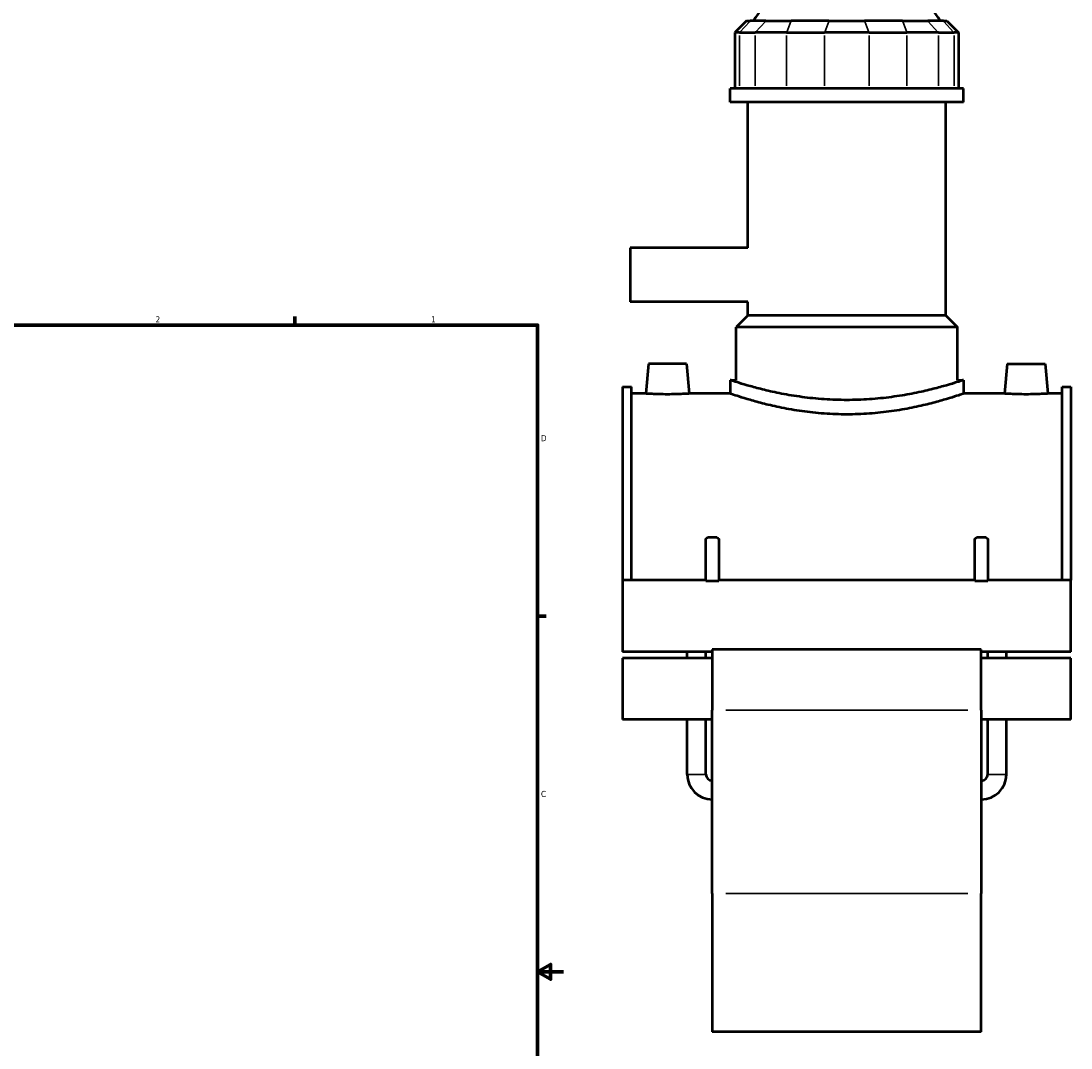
# Model space of a CAD drawing. Header units: inches. Extents: x -2.5 to 51, y -2 to 49.7.
# Tile 8 of 9: x 25.5 to 41.7, y 9.8 to 25.7. Entities that reach past the tile are written whole.
import ezdxf

# ---------------------------------------------------------------- set-up
doc = ezdxf.new("R2010")
doc.units = ezdxf.units.IN
doc.header["$MEASUREMENT"] = 0
for name, color, linetype, lineweight in [('Border (ANSI)', 7, 'Continuous', 70), ('Visible (ANSI)', 7, 'Continuous', 50), ('Visible Narrow (ANSI)', 7, 'Continuous', 35)]:
    doc.layers.add(name, color=color, linetype=linetype, lineweight=lineweight)
doc.styles.add('Note Text (ANSI)', font='tahoma.ttf')

# ---------------------------------------------------------------- blocks, each defined once
blk = doc.blocks.new('Borders Default Border')
at = {"layer": 'Border (ANSI)'}
for p, q in [((29.75, 21), (29.75, 21.134)), ((33.5, 16.5), (33.634, 16.5))]:
    blk.add_line(p, q, dxfattribs=at)
at = {"layer": 'Border (ANSI)', "flags": 128}
for points in [[(0.5, 1), (0.5, 21), (33.5, 21), (33.5, 1), (0.5, 1)], [(33.9, 11), (33.5, 11), (33.7, 11.115), (33.7, 10.885), (33.5, 11)]]:
    blk.add_lwpolyline(points, dxfattribs=at)
at = {"layer": 'Border (ANSI)', "color": 5, "true_color": 0x0000ff, "char_height": 0.0945, "attachment_point": 7, "style": 'Note Text (ANSI)'}
for s, insert in [('2', (27.596, 21.04)), ('1', (31.854, 21.04)), ('D', (33.553, 19.203)), ('C', (33.552, 13.701))]:
    blk.add_mtext(s, dxfattribs=dict(at, insert=insert))

msp = doc.modelspace()

# ---------------------------------------------------------------- linework, layer by layer
at = {"layer": 'Visible (ANSI)'}
for p, q in [((36.731, 25.7001), (36.5507, 25.5198)), ((36.731, 25.7001), (36.7858, 25.7001)), ((37.0281, 25.7001), (36.7858, 25.7001)), ((37.0281, 25.7001), (37.4182, 25.7001)), ((38.003, 25.7001), (37.4182, 25.7001)), ((38.003, 25.7001), (38.5547, 25.7001)), ((39.1395, 25.7001), (38.5547, 25.7001)), ((39.1395, 25.7001), (39.5296, 25.7001)), ((39.7718, 25.7001), (39.5296, 25.7001)), ((39.7718, 25.7001), (39.8267, 25.7001)), ((39.8267, 25.7001), (40.007, 25.5198)), ((36.6193, 25.5198), (36.5507, 25.5198)), ((36.5507, 25.5198), (36.5507, 24.6546)), ((36.6193, 25.5198), (36.8615, 25.5198)), ((37.3493, 25.5198), (36.8615, 25.5198)), ((37.3493, 25.5198), (37.934, 25.5198)), ((38.6237, 25.5198), (37.934, 25.5198)), ((38.6237, 25.5198), (39.2084, 25.5198)), ((39.6962, 25.5198), (39.2084, 25.5198)), ((39.6962, 25.5198), (39.9384, 25.5198)), ((40.007, 25.5198), (39.9384, 25.5198)), ((40.007, 25.5198), (40.007, 24.6546)), ((40.0812, 24.6546), (36.4765, 24.6546)), ((36.4765, 24.4455), (36.4765, 24.6546)), ((40.0812, 24.4455), (40.0812, 24.6546)), ((40.0812, 24.4455), (36.4765, 24.4455)), ((36.7468, 22.1953), (36.7468, 24.4455)), ((39.8109, 21.1464), (39.8109, 24.4455)), ((34.9288, 22.1953), (34.9288, 21.3606)), ((36.7468, 22.1953), (34.9288, 22.1953)), ((36.7468, 21.3606), (34.9288, 21.3606)), ((36.7468, 21.1464), (36.7468, 21.3606)), ((36.7468, 21.1464), (36.5666, 20.9661)), ((39.8109, 21.1464), (36.7468, 21.1464)), ((39.8109, 21.1464), (39.9911, 20.9661)), ((39.9911, 20.9661), (36.5666, 20.9661)), ((36.5666, 20.148), (36.5666, 20.9661)), ((39.9911, 20.148), (39.9911, 20.9661)), ((35.2116, 20.3991), (35.1713, 19.9389)), ((35.8021, 20.3991), (35.2116, 20.3991)), ((35.8021, 20.3991), (35.8424, 19.9389)), ((40.7556, 20.3991), (40.7153, 19.9389)), ((40.7556, 20.3991), (41.3461, 20.3991)), ((41.3461, 20.3991), (41.3864, 19.9389)), ((36.4765, 20.148), (36.4765, 19.9389)), ((36.4765, 20.148), (36.5666, 20.148)), ((39.9911, 20.148), (40.0812, 20.148)), ((40.0812, 20.148), (40.0812, 19.9389)), ((34.8138, 20.0434), (34.8138, 17.0543)), ((34.8138, 20.0434), (34.9524, 20.0434)), ((34.9524, 17.0543), (34.9524, 20.0434)), ((41.6052, 17.0543), (41.6052, 20.0434)), ((41.6052, 20.0434), (41.7438, 20.0434)), ((41.7438, 20.0434), (41.7438, 17.0543)), ((35.1713, 19.9389), (34.9524, 19.9389)), ((36.4765, 19.9389), (35.8424, 19.9389)), ((40.7153, 19.9389), (40.0812, 19.9389)), ((41.6052, 19.9389), (41.3864, 19.9389)), ((36.1005, 17.0455), (36.1005, 17.6943)), ((36.1303, 17.718), (36.2694, 17.718)), ((36.2992, 17.6943), (36.2992, 17.0455)), ((40.2585, 17.0455), (40.2585, 17.6943)), ((40.2883, 17.718), (40.4274, 17.718)), ((40.4572, 17.6943), (40.4572, 17.0455)), ((34.8138, 17.0543), (34.8138, 15.9452)), ((36.1005, 17.0543), (34.8138, 17.0543)), ((36.1005, 17.0455), (36.2992, 17.0455)), ((40.2585, 17.0543), (36.2992, 17.0543)), ((40.2585, 17.0455), (40.4572, 17.0455)), ((41.7438, 17.0543), (40.4572, 17.0543)), ((41.7438, 15.9452), (41.7438, 17.0543)), ((36.1998, 15.9452), (34.8138, 15.9452)), ((35.8131, 15.8487), (35.8131, 15.9452)), ((36.1015, 15.8487), (36.1015, 15.9452)), ((36.1998, 15.9838), (36.1998, 15.045)), ((40.3578, 15.9838), (36.1998, 15.9838)), ((40.3578, 15.045), (40.3578, 15.9838)), ((41.7438, 15.9452), (40.3578, 15.9452)), ((40.4562, 15.8487), (40.4562, 15.9452)), ((40.7446, 15.8487), (40.7446, 15.9452)), ((34.8138, 15.8487), (34.8138, 14.899)), ((36.1998, 15.8487), (34.8138, 15.8487)), ((41.7438, 15.8487), (40.3578, 15.8487)), ((41.7438, 14.899), (41.7438, 15.8487)), ((36.1998, 12.2105), (36.1998, 15.045)), ((40.3578, 15.045), (40.3578, 12.2105)), ((36.1998, 14.899), (34.8138, 14.899)), ((35.8131, 14.0534), (35.8131, 14.899)), ((36.1015, 14.0534), (36.1015, 14.899)), ((41.7438, 14.899), (40.3578, 14.899)), ((40.4562, 14.0534), (40.4562, 14.899)), ((40.7446, 14.0534), (40.7446, 14.899)), ((36.1998, 12.2105), (36.1998, 10.071)), ((40.3578, 10.071), (40.3578, 12.2105)), ((40.3578, 10.071), (36.1998, 10.071))]:
    msp.add_line(p, q, dxfattribs=at)
for centre, radius, start, end in [((37.6378, 25.2868), 0.9012, 90, 152.70323), ((38.9199, 25.2868), 0.9012, 27.29677, 90), ((36.1998, 14.0534), 0.3867, 180, 270), ((36.1998, 14.0534), 0.0984, 180, 270), ((40.3578, 14.0534), 0.3867, 270, 0), ((40.3578, 14.0534), 0.0984, 270, 0)]:
    msp.add_arc(centre, radius, start, end, dxfattribs=at)
for points, knots in [([(38.2788, 19.8405), (38.1647, 19.8405), (38.047, 19.8444), (37.8134, 19.8602), (37.6976, 19.8721), (37.4758, 19.9018), (37.3698, 19.9195), (37.1738, 19.9573), (37.0839, 19.9773), (36.9249, 20.0156), (36.8501, 20.0354), (36.7181, 20.0723), (36.6608, 20.0895), (36.5685, 20.118), (36.5335, 20.1293), (36.4875, 20.1443), (36.4765, 20.148), (36.4765, 20.148)], [13.9103316, 13.9103316, 13.9103316, 13.9103316, 14.7799245, 14.7799245, 15.6495174, 15.6495174, 16.5191103, 16.5191103, 17.3887032, 17.3887032, 18.2579018, 18.2579018, 19.1271003, 19.1271003, 19.9962989, 19.9962989, 20.8654974, 20.8654974, 20.8654974, 20.8654974]), ([(40.0812, 20.148), (40.0812, 20.148), (40.0702, 20.1443), (40.0242, 20.1293), (39.9891, 20.118), (39.8969, 20.0895), (39.8396, 20.0723), (39.7076, 20.0354), (39.6328, 20.0156), (39.4738, 19.9773), (39.3839, 19.9573), (39.1879, 19.9195), (39.0818, 19.9018), (38.8601, 19.8721), (38.7442, 19.8602), (38.5107, 19.8444), (38.393, 19.8405), (38.2788, 19.8405)], [6.9551658, 6.9551658, 6.9551658, 6.9551658, 7.8243644, 7.8243644, 8.6935629, 8.6935629, 9.5627615, 9.5627615, 10.43196, 10.43196, 11.3015529, 11.3015529, 12.1711458, 12.1711458, 13.0407387, 13.0407387, 13.9103316, 13.9103316, 13.9103316, 13.9103316]), ([(35.5068, 19.9281), (35.4646, 19.9281), (35.4196, 19.9286), (35.3369, 19.9307), (35.2992, 19.9321), (35.2396, 19.9349), (35.2139, 19.9363), (35.1797, 19.9383), (35.1713, 19.9389), (35.1713, 19.9389)], [2.5726656, 2.5726656, 2.5726656, 2.5726656, 2.8943526, 2.8943526, 3.2160396, 3.2160396, 3.537519, 3.537519, 3.8589984, 3.8589984, 3.8589984, 3.8589984]), ([(35.8424, 19.9389), (35.8424, 19.9389), (35.834, 19.9383), (35.7998, 19.9363), (35.7741, 19.9349), (35.7145, 19.9321), (35.6768, 19.9307), (35.5941, 19.9286), (35.5491, 19.9281), (35.5068, 19.9281)], [6.4316639, 6.4316639, 6.4316639, 6.4316639, 6.7531433, 6.7531433, 7.0746227, 7.0746227, 7.3963097, 7.3963097, 7.7179967, 7.7179967, 7.7179967, 7.7179967]), ([(38.2788, 19.6183), (38.1646, 19.6183), (38.0469, 19.6224), (37.8132, 19.639), (37.6974, 19.6514), (37.4757, 19.6824), (37.3696, 19.7009), (37.1737, 19.7403), (37.0839, 19.7612), (36.9249, 19.8011), (36.8502, 19.8217), (36.7182, 19.8602), (36.6609, 19.878), (36.5686, 19.9077), (36.5336, 19.9194), (36.4875, 19.9351), (36.4765, 19.9389), (36.4765, 19.9389)], [0, 0, 0, 0, 0.87025, 0.87025, 1.7405, 1.7405, 2.6107501, 2.6107501, 3.4810001, 3.4810001, 4.3507842, 4.3507842, 5.2205683, 5.2205683, 6.0903524, 6.0903524, 6.9601365, 6.9601365, 6.9601365, 6.9601365]), ([(40.0812, 19.9389), (40.0812, 19.9389), (40.0702, 19.9351), (40.0241, 19.9194), (39.9891, 19.9077), (39.8968, 19.878), (39.8395, 19.8602), (39.7075, 19.8217), (39.6328, 19.8011), (39.4738, 19.7612), (39.384, 19.7403), (39.1881, 19.7009), (39.082, 19.6824), (38.8603, 19.6514), (38.7445, 19.639), (38.5108, 19.6224), (38.3931, 19.6183), (38.2788, 19.6183)], [20.8804094, 20.8804094, 20.8804094, 20.8804094, 21.7501935, 21.7501935, 22.6199776, 22.6199776, 23.4897617, 23.4897617, 24.3595458, 24.3595458, 25.2297958, 25.2297958, 26.1000458, 26.1000458, 26.9702958, 26.9702958, 27.8405458, 27.8405458, 27.8405458, 27.8405458]), ([(41.0508, 19.9281), (41.0086, 19.9281), (40.9636, 19.9286), (40.8809, 19.9307), (40.8432, 19.9321), (40.7836, 19.9349), (40.7579, 19.9363), (40.7237, 19.9383), (40.7153, 19.9389), (40.7153, 19.9389)], [0, 0, 0, 0, 0.321687, 0.321687, 0.643374, 0.643374, 0.9648534, 0.9648534, 1.2863328, 1.2863328, 1.2863328, 1.2863328]), ([(41.3864, 19.9389), (41.3864, 19.9389), (41.378, 19.9383), (41.3438, 19.9363), (41.3181, 19.9349), (41.2585, 19.9321), (41.2208, 19.9307), (41.1381, 19.9286), (41.0931, 19.9281), (41.0508, 19.9281)], [3.8589984, 3.8589984, 3.8589984, 3.8589984, 4.1804777, 4.1804777, 4.5019571, 4.5019571, 4.8236441, 4.8236441, 5.1453311, 5.1453311, 5.1453311, 5.1453311])]:
    msp.add_open_spline(points, degree=3, knots=knots, dxfattribs=at)
for points, weights in [([(36.1005, 17.6943), (36.117, 17.7082), (36.1303, 17.718)], [1, 1.00992428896, 1]), ([(36.2694, 17.718), (36.2827, 17.7082), (36.2992, 17.6943)], [1, 1.00992428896, 1]), ([(40.2585, 17.6943), (40.275, 17.7082), (40.2883, 17.718)], [1, 1.00992428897, 1]), ([(40.4274, 17.718), (40.4407, 17.7082), (40.4572, 17.6943)], [1, 1.00992428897, 1])]:
    msp.add_rational_spline(points, weights, degree=2, dxfattribs=at)
at = {"layer": 'Visible Narrow (ANSI)'}
for p, q in [((36.7775, 25.691), (36.6277, 25.5288)), ((37.0197, 25.691), (36.8699, 25.5288)), ((37.4148, 25.691), (37.3527, 25.5288)), ((37.9995, 25.691), (37.9374, 25.5288)), ((38.5582, 25.691), (38.6203, 25.5288)), ((39.1429, 25.691), (39.205, 25.5288)), ((39.538, 25.691), (39.6878, 25.5288)), ((39.7802, 25.691), (39.93, 25.5288)), ((36.6193, 24.6978), (36.6193, 25.4766)), ((36.8615, 25.4766), (36.8615, 24.6978)), ((37.3493, 24.6978), (37.3493, 25.4766)), ((37.934, 25.4766), (37.934, 24.6978)), ((38.6237, 24.6978), (38.6237, 25.4766)), ((39.2084, 25.4766), (39.2084, 24.6978)), ((39.6962, 24.6978), (39.6962, 25.4766)), ((39.9384, 25.4766), (39.9384, 24.6978)), ((40.1499, 15.045), (36.4077, 15.045)), ((35.8149, 14.0534), (36.0997, 14.0534)), ((40.7428, 14.0534), (40.458, 14.0534)), ((40.1499, 12.2105), (36.4077, 12.2105))]:
    msp.add_line(p, q, dxfattribs=at)

# ---------------------------------------------------------------- block references
msp.add_blockref('Borders Default Border', (0, 0))

doc.saveas('drawing.dxf')
